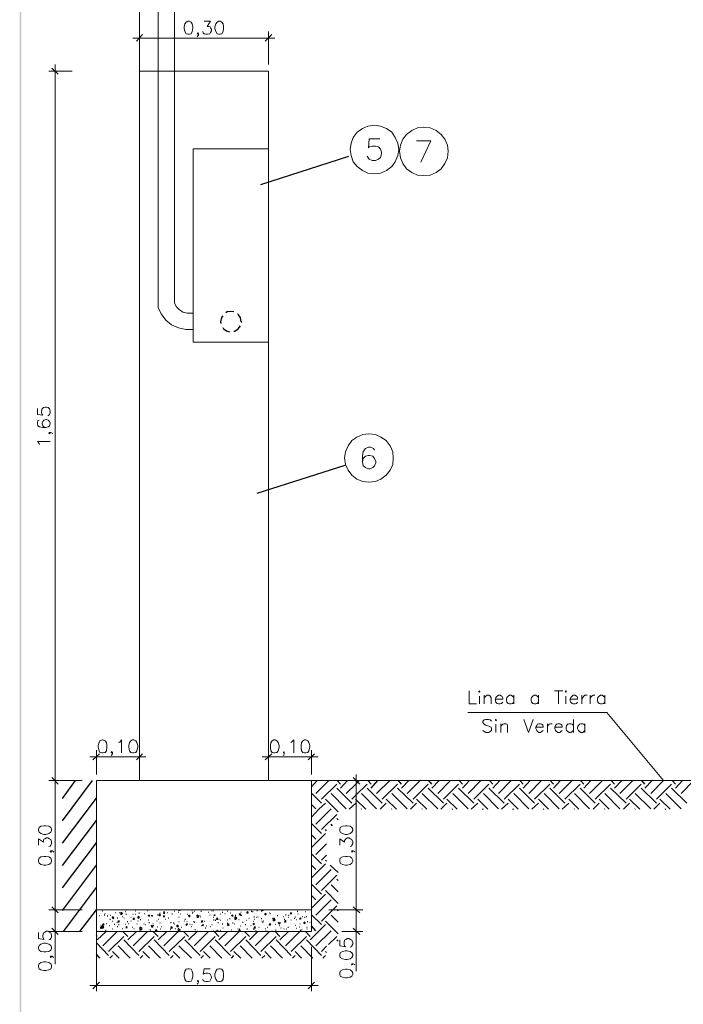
# Model space of a CAD drawing. Header units: millimetres. Extents: x 7 to 203, y 3 to 294.
# Tile 12 of 15: x 7 to 71, y 101 to 198. Entities that reach past the tile are written whole.
import ezdxf

# ---------------------------------------------------------------- set-up
doc = ezdxf.new("R2010")
doc.units = ezdxf.units.MM
doc.layers.add('DGE_CONTORNOS', color=7, linetype='Continuous', lineweight=0)
doc.layers.add('DGE_RELLENO', color=7, linetype='Continuous', lineweight=0)

msp = doc.modelspace()

# ---------------------------------------------------------------- hatches: boundary and pattern name
at = {"layer": 'DGE_RELLENO', "true_color": 0x000000}
for points in [[(6.5617, 3.2456), (6.731, 3.415), (6.5617, 293.9063)], [(6.731, 3.415), (6.5617, 293.9063), (6.731, 293.737)]]:
    msp.add_hatch(color=7, dxfattribs=at).paths.add_polyline_path(points, flags=0)

# ---------------------------------------------------------------- linework, layer by layer
at = {"layer": 'DGE_CONTORNOS', "lineweight": 5}
for points in [[(18.2457, 192.518), (18.2457, 246.366)], [(20.066, 169.4464), (20.066, 223.4214)], [(21.6747, 169.912), (21.6747, 223.4214)], [(22.987, 197.3864), (22.8177, 197.3017), (22.6907, 197.1323), (22.606, 196.836), (22.606, 196.6667), (22.6907, 196.3704), (22.8177, 196.1587), (22.987, 196.1163), (23.114, 196.1163), (23.2833, 196.1587), (23.4103, 196.3704), (23.4527, 196.6667), (23.4527, 196.836), (23.4103, 197.1323), (23.2833, 197.3017), (23.114, 197.3864), (22.987, 197.3864)], [(24.5533, 197.3864), (25.1883, 197.3864), (24.8497, 196.8784), (25.019, 196.8784), (25.146, 196.836), (25.1883, 196.7514), (25.273, 196.582), (25.273, 196.455), (25.1883, 196.2857), (25.1037, 196.1587), (24.892, 196.1163), (24.7227, 196.1163), (24.5533, 196.1587), (24.4687, 196.2434), (24.4263, 196.3704)], [(25.9927, 197.3864), (25.8233, 197.3017), (25.6963, 197.1323), (25.6117, 196.836), (25.6117, 196.6667), (25.6963, 196.3704), (25.8233, 196.1587), (25.9927, 196.1163), (26.1197, 196.1163), (26.289, 196.1587), (26.416, 196.3704), (26.4583, 196.6667), (26.4583, 196.836), (26.416, 197.1323), (26.289, 197.3017), (26.1197, 197.3864), (25.9927, 197.3864)], [(18.542, 196.074), (17.9493, 195.439)], [(18.2457, 193.153), (18.2457, 196.3704)], [(24.003, 196.1587), (23.9607, 196.2434), (23.876, 196.1587), (23.9607, 196.1163), (24.003, 196.1587), (24.003, 196.0317), (23.9607, 195.947), (23.876, 195.8624)], [(30.5223, 195.439), (31.1573, 196.074)], [(30.861, 193.153), (30.861, 196.3704)], [(17.6107, 195.7354), (31.4537, 195.7354)], [(11.684, 192.518), (9.398, 192.518)], [(10.3293, 192.2217), (9.6943, 192.8144)], [(10.033, 135.1987), (10.033, 193.153)], [(10.033, 193.153), (10.033, 122.6257)], [(18.2457, 123.2607), (18.2457, 192.518), (30.861, 192.518)], [(30.861, 123.2607), (30.861, 192.518)], [(43.561, 184.8557), (43.4763, 185.4907), (43.2223, 186.041), (42.8837, 186.549), (42.3757, 186.93), (41.783, 187.1417), (41.1903, 187.2264), (40.5553, 187.1417), (40.005, 186.93), (39.497, 186.549), (39.116, 186.041), (38.9043, 185.4907), (38.8197, 184.8557), (38.9043, 184.263), (39.116, 183.6704), (39.497, 183.2047), (40.005, 182.8237), (40.5553, 182.5697), (41.1903, 182.485), (41.783, 182.5697), (42.3757, 182.8237), (42.8837, 183.2047), (43.2223, 183.6704), (43.4763, 184.263), (43.561, 184.8557)], [(48.387, 184.6864), (48.3023, 185.279), (48.0483, 185.8717), (47.7097, 186.3374), (47.2017, 186.7184), (46.609, 186.9724), (46.0163, 187.057), (45.3813, 186.9724), (44.831, 186.7184), (44.323, 186.3374), (43.942, 185.8717), (43.7303, 185.279), (43.6457, 184.6864), (43.7303, 184.0514), (43.942, 183.501), (44.323, 182.993), (44.831, 182.612), (45.3813, 182.358), (46.0163, 182.3157), (46.609, 182.358), (47.2017, 182.612), (47.7097, 182.993), (48.0483, 183.501), (48.3023, 184.0514), (48.387, 184.6864)], [(41.6983, 185.914), (40.6823, 185.914), (40.5977, 185.025), (40.6823, 185.1097), (40.9787, 185.1944), (41.275, 185.1944), (41.5713, 185.1097), (41.783, 184.898), (41.8677, 184.6017), (41.8677, 184.4323), (41.783, 184.0937), (41.5713, 183.9243), (41.275, 183.7974), (40.9787, 183.7974), (40.6823, 183.9243), (40.5977, 184.009), (40.4707, 184.2207)], [(45.72, 183.628), (46.6937, 185.7024), (45.2967, 185.7024)], [(23.495, 184.9403), (30.861, 184.9403)], [(30.861, 166.0597), (23.495, 166.0597), (23.495, 184.9403)], [(20.066, 169.4464), (20.3623, 168.8114), (20.828, 168.2187), (21.3783, 167.753), (22.0557, 167.4567), (22.7753, 167.2874), (23.495, 167.2874)], [(21.6747, 169.912), (21.844, 169.531), (22.1403, 169.2347), (22.479, 168.9807), (22.9023, 168.896), (23.495, 168.896)], [(8.2973, 159.5827), (8.2973, 158.99), (8.8053, 158.9477), (8.763, 158.99), (8.6783, 159.1594), (8.6783, 159.3287), (8.763, 159.5404), (8.89, 159.6674), (9.0593, 159.7097), (9.1863, 159.7097), (9.3557, 159.6674), (9.4827, 159.5404), (9.525, 159.3287), (9.525, 159.1594), (9.4827, 158.99), (9.398, 158.9477), (9.3133, 158.863)], [(8.4667, 158.4397), (8.3397, 158.3974), (8.2973, 158.228), (8.2973, 158.101), (8.3397, 157.8894), (8.509, 157.8047), (8.8053, 157.72), (9.1017, 157.72), (9.3557, 157.8047), (9.4827, 157.8894), (9.525, 158.101), (9.525, 158.1434), (9.4827, 158.3127), (9.3557, 158.4397), (9.1863, 158.5244), (9.1017, 158.5244), (8.9323, 158.4397), (8.8053, 158.3127), (8.763, 158.1434), (8.763, 158.101), (8.8053, 157.8894), (8.9323, 157.8047), (9.1017, 157.72)], [(9.4827, 157.2544), (9.398, 157.1697), (9.4827, 157.1274), (9.525, 157.1697), (9.4827, 157.2544), (9.6097, 157.2544), (9.7367, 157.1697), (9.779, 157.1274)], [(43.0107, 154.7567), (42.9683, 155.3494), (42.7143, 155.942), (42.3333, 156.45), (41.8253, 156.7887), (41.275, 157.0427), (40.64, 157.1274), (40.0473, 157.0427), (39.4547, 156.7887), (38.989, 156.45), (38.608, 155.942), (38.354, 155.3494), (38.2693, 154.7567), (38.354, 154.1217), (38.608, 153.5714), (38.989, 153.0634), (39.4547, 152.6824), (40.0473, 152.4707), (40.64, 152.386), (41.275, 152.4707), (41.8253, 152.6824), (42.3333, 153.0634), (42.7143, 153.5714), (42.9683, 154.1217), (43.0107, 154.7567)], [(8.509, 156.069), (8.4667, 156.1537), (8.2973, 156.3654), (9.525, 156.3654)], [(41.1903, 155.5187), (41.1057, 155.688), (40.8093, 155.815), (40.5977, 155.815), (40.3013, 155.688), (40.0897, 155.3917), (40.005, 154.926), (40.005, 154.418), (40.0897, 153.9947), (40.3013, 153.8254), (40.5977, 153.6984), (40.7247, 153.6984), (41.021, 153.8254), (41.1903, 153.9947), (41.3173, 154.291), (41.3173, 154.418), (41.1903, 154.7144), (41.021, 154.926), (40.7247, 155.0107), (40.5977, 155.0107), (40.3013, 154.926), (40.0897, 154.7144), (40.005, 154.418)], [(50.292, 129.907), (63.881, 129.907), (69.3843, 123.2607)], [(14.605, 127.24), (14.3933, 127.1554), (14.3087, 126.986), (14.224, 126.6897), (14.224, 126.5204), (14.3087, 126.1817), (14.3933, 126.0124), (14.605, 125.97), (14.6897, 125.97), (14.9013, 126.0124), (15.0283, 126.1817), (15.0707, 126.5204), (15.0707, 126.6897), (15.0283, 126.986), (14.9013, 127.1554), (14.6897, 127.24), (14.605, 127.24)], [(16.2137, 126.986), (16.3407, 127.0284), (16.51, 127.24), (16.51, 125.97)], [(17.5683, 127.24), (17.399, 127.1554), (17.272, 126.986), (17.2297, 126.6897), (17.2297, 126.5204), (17.272, 126.1817), (17.399, 126.0124), (17.5683, 125.97), (17.6953, 125.97), (17.907, 126.0124), (17.9917, 126.1817), (18.0763, 126.5204), (18.0763, 126.6897), (17.9917, 126.986), (17.907, 127.1554), (17.6953, 127.24), (17.5683, 127.24)], [(31.369, 127.24), (31.1997, 127.1554), (31.0727, 126.986), (31.0303, 126.6897), (31.0303, 126.5204), (31.0727, 126.1817), (31.1997, 126.0124), (31.369, 125.97), (31.496, 125.97), (31.6653, 126.0124), (31.7923, 126.1817), (31.877, 126.5204), (31.877, 126.6897), (31.7923, 126.986), (31.6653, 127.1554), (31.496, 127.24), (31.369, 127.24)], [(33.02, 126.986), (33.1047, 127.0284), (33.3163, 127.24), (33.3163, 125.97)], [(34.3747, 127.24), (34.2053, 127.1554), (34.0783, 126.986), (34.036, 126.6897), (34.036, 126.5204), (34.0783, 126.1817), (34.2053, 126.0124), (34.3747, 125.97), (34.5017, 125.97), (34.671, 126.0124), (34.798, 126.1817), (34.8827, 126.5204), (34.8827, 126.6897), (34.798, 126.986), (34.671, 127.1554), (34.5017, 127.24), (34.3747, 127.24)], [(14.0547, 123.8534), (14.0547, 126.224)], [(15.621, 126.0124), (15.5363, 126.097), (15.494, 126.0124), (15.5363, 125.97), (15.621, 126.0124), (15.621, 125.8854), (15.5363, 125.7584), (15.494, 125.716)], [(18.2457, 123.8534), (18.2457, 126.224)], [(30.861, 123.8534), (30.861, 126.224)], [(32.385, 126.0124), (32.3427, 126.097), (32.3003, 126.0124), (32.3427, 125.97), (32.385, 126.0124), (32.385, 125.8854), (32.3427, 125.7584), (32.3003, 125.716)], [(35.052, 123.8534), (35.052, 126.224)], [(13.4197, 125.589), (18.8807, 125.589)], [(14.351, 125.8854), (13.716, 125.2927)], [(17.9493, 125.2927), (18.542, 125.8854)], [(35.687, 125.589), (30.226, 125.589)], [(31.1573, 125.8854), (30.5223, 125.2927)], [(34.7133, 125.2927), (35.3483, 125.8854)], [(12.6577, 123.2607), (9.398, 123.2607)], [(12.6577, 123.2607), (9.398, 123.2607)], [(9.6943, 123.557), (10.3293, 122.922)], [(10.3293, 122.922), (9.6943, 123.557)], [(10.033, 123.8534), (10.033, 110.0104)], [(14.0547, 123.2607), (35.052, 123.2607), (35.052, 108.5287)], [(14.0547, 108.5287), (14.0547, 123.2607)], [(18.2457, 123.2607), (30.861, 123.2607)], [(35.052, 123.2607), (135.7207, 123.2607)], [(36.7453, 123.2607), (40.0473, 123.2607)], [(39.751, 122.922), (39.116, 123.557)], [(39.4123, 110.0104), (39.4123, 123.8534)], [(8.382, 118.3924), (8.4667, 118.223), (8.636, 118.096), (8.9323, 118.0114), (9.1017, 118.0114), (9.398, 118.096), (9.6097, 118.223), (9.652, 118.3924), (9.652, 118.5194), (9.6097, 118.6887), (9.398, 118.8157), (9.1017, 118.858), (8.9323, 118.858), (8.636, 118.8157), (8.4667, 118.6887), (8.382, 118.5194), (8.382, 118.3924)], [(37.8037, 118.3924), (37.846, 118.223), (38.0577, 118.096), (38.354, 118.0114), (38.5233, 118.0114), (38.8197, 118.096), (38.989, 118.223), (39.0737, 118.3924), (39.0737, 118.5194), (38.989, 118.6887), (38.8197, 118.8157), (38.5233, 118.858), (38.354, 118.858), (38.0577, 118.8157), (37.846, 118.6887), (37.8037, 118.5194), (37.8037, 118.3924)], [(8.382, 116.953), (8.382, 117.588), (8.89, 117.2494), (8.89, 117.4187), (8.9323, 117.5457), (9.017, 117.588), (9.1863, 117.6727), (9.3133, 117.6727), (9.4827, 117.588), (9.6097, 117.5034), (9.652, 117.2917), (9.652, 117.1224), (9.6097, 116.953), (9.525, 116.8684), (9.398, 116.826)], [(37.8037, 116.953), (37.8037, 117.588), (38.2693, 117.2494), (38.2693, 117.4187), (38.354, 117.5457), (38.3963, 117.588), (38.5657, 117.6727), (38.6927, 117.6727), (38.862, 117.588), (38.989, 117.5034), (39.0737, 117.2917), (39.0737, 117.1224), (38.989, 116.953), (38.9467, 116.8684), (38.8197, 116.826)], [(9.6097, 116.4027), (9.525, 116.3604), (9.6097, 116.2757), (9.652, 116.3604), (9.6097, 116.4027), (9.7367, 116.4027), (9.8213, 116.3604), (9.906, 116.2757)], [(38.989, 116.4027), (38.9467, 116.3604), (38.989, 116.2757), (39.0737, 116.3604), (38.989, 116.4027), (39.116, 116.4027), (39.243, 116.3604), (39.2853, 116.2757)], [(8.382, 115.3867), (8.4667, 115.2173), (8.636, 115.0903), (8.9323, 115.0057), (9.1017, 115.0057), (9.398, 115.0903), (9.6097, 115.2173), (9.652, 115.3867), (9.652, 115.5137), (9.6097, 115.683), (9.398, 115.81), (9.1017, 115.8524), (8.9323, 115.8524), (8.636, 115.81), (8.4667, 115.683), (8.382, 115.5137), (8.382, 115.3867)], [(37.8037, 115.3867), (37.846, 115.2173), (38.0577, 115.0903), (38.354, 115.0057), (38.5233, 115.0057), (38.8197, 115.0903), (38.989, 115.2173), (39.0737, 115.3867), (39.0737, 115.5137), (38.989, 115.683), (38.8197, 115.81), (38.5233, 115.8524), (38.354, 115.8524), (38.0577, 115.81), (37.846, 115.683), (37.8037, 115.5137), (37.8037, 115.3867)], [(12.6577, 110.6454), (9.398, 110.6454)], [(12.6577, 110.6454), (9.398, 110.6454)], [(9.6943, 110.9417), (10.3293, 110.349)], [(10.3293, 110.349), (9.6943, 110.9417)], [(10.033, 111.2804), (10.033, 105.3537)], [(14.0547, 110.6454), (35.052, 110.6454)], [(36.7453, 110.6454), (40.0473, 110.6454)], [(38.0153, 110.6454), (40.0473, 110.6454)], [(39.116, 110.9417), (39.751, 110.349)], [(39.751, 110.349), (39.116, 110.9417)], [(39.4123, 110.6454), (39.4123, 107.936)], [(9.6943, 108.8673), (10.3293, 108.2324)], [(39.116, 108.8673), (39.751, 108.2324)], [(8.382, 108.444), (8.382, 107.8514), (8.9323, 107.7667), (8.89, 107.8514), (8.8053, 108.0207), (8.8053, 108.19), (8.89, 108.4017), (9.017, 108.4864), (9.1863, 108.571), (9.3133, 108.571), (9.4827, 108.4864), (9.6097, 108.4017), (9.652, 108.19), (9.652, 108.0207), (9.6097, 107.8514), (9.525, 107.7667), (9.398, 107.7243)], [(12.6577, 108.5287), (9.398, 108.5287)], [(14.0547, 108.5287), (35.052, 108.5287)], [(14.0547, 105.9464), (14.0547, 108.5287)], [(37.8037, 107.7243), (37.8037, 107.1317), (38.354, 107.047), (38.2693, 107.1317), (38.227, 107.301), (38.227, 107.4704), (38.2693, 107.682), (38.3963, 107.7667), (38.5657, 107.8514), (38.6927, 107.8514), (38.862, 107.7667), (38.989, 107.682), (39.0737, 107.4704), (39.0737, 107.301), (38.989, 107.1317), (38.9467, 107.047), (38.8197, 107.0047)], [(38.0153, 108.5287), (40.0473, 108.5287)], [(39.4123, 108.5287), (39.4123, 104.6764)], [(8.382, 106.8777), (8.4667, 106.7083), (8.636, 106.5813), (8.9323, 106.539), (9.1017, 106.539), (9.398, 106.5813), (9.6097, 106.7083), (9.652, 106.8777), (9.652, 107.0047), (9.6097, 107.174), (9.398, 107.301), (9.1017, 107.3857), (8.9323, 107.3857), (8.636, 107.301), (8.4667, 107.174), (8.382, 107.0047), (8.382, 106.8777)], [(14.0547, 107.047), (14.0547, 102.729)], [(35.052, 107.047), (35.052, 102.729)], [(9.6097, 106.1157), (9.525, 106.031), (9.6097, 105.9887), (9.652, 106.031), (9.6097, 106.1157), (9.7367, 106.1157), (9.8213, 106.031), (9.906, 105.9887)], [(37.8037, 106.158), (37.846, 105.9887), (38.0577, 105.8617), (38.354, 105.8194), (38.5233, 105.8194), (38.8197, 105.8617), (38.989, 105.9887), (39.0737, 106.158), (39.0737, 106.285), (38.989, 106.4544), (38.8197, 106.5813), (38.5233, 106.666), (38.354, 106.666), (38.0577, 106.5813), (37.846, 106.4544), (37.8037, 106.285), (37.8037, 106.158)], [(8.382, 105.0997), (8.4667, 104.888), (8.636, 104.8034), (8.9323, 104.7187), (9.1017, 104.7187), (9.398, 104.8034), (9.6097, 104.888), (9.652, 105.0997), (9.652, 105.2267), (9.6097, 105.396), (9.398, 105.523), (9.1017, 105.5653), (8.9323, 105.5653), (8.636, 105.523), (8.4667, 105.396), (8.382, 105.2267), (8.382, 105.0997)], [(22.987, 104.888), (22.8177, 104.8457), (22.6907, 104.6764), (22.606, 104.38), (22.606, 104.1684), (22.6907, 103.872), (22.8177, 103.7027), (22.987, 103.6604), (23.114, 103.6604), (23.2833, 103.7027), (23.4103, 103.872), (23.4527, 104.1684), (23.4527, 104.38), (23.4103, 104.6764), (23.2833, 104.8457), (23.114, 104.888), (22.987, 104.888)], [(25.146, 104.888), (24.5533, 104.888), (24.4687, 104.38), (24.5533, 104.4224), (24.7227, 104.4647), (24.892, 104.4647), (25.1037, 104.4224), (25.1883, 104.2954), (25.273, 104.126), (25.273, 103.999), (25.1883, 103.8297), (25.1037, 103.7027), (24.892, 103.6604), (24.7227, 103.6604), (24.5533, 103.7027), (24.4687, 103.745), (24.4263, 103.872)], [(25.9927, 104.888), (25.8233, 104.8457), (25.6963, 104.6764), (25.6117, 104.38), (25.6117, 104.1684), (25.6963, 103.872), (25.8233, 103.7027), (25.9927, 103.6604), (26.1197, 103.6604), (26.289, 103.7027), (26.416, 103.872), (26.4583, 104.1684), (26.4583, 104.38), (26.416, 104.6764), (26.289, 104.8457), (26.1197, 104.888), (25.9927, 104.888)], [(37.8037, 104.38), (37.846, 104.1684), (38.0577, 104.0837), (38.354, 103.999), (38.5233, 103.999), (38.8197, 104.0837), (38.989, 104.1684), (39.0737, 104.38), (39.0737, 104.507), (38.989, 104.6764), (38.8197, 104.8034), (38.5233, 104.8457), (38.354, 104.8457), (38.0577, 104.8034), (37.846, 104.6764), (37.8037, 104.507), (37.8037, 104.38)], [(38.989, 105.396), (38.9467, 105.3114), (38.989, 105.269), (39.0737, 105.3114), (38.989, 105.396), (39.116, 105.396), (39.243, 105.3114), (39.2853, 105.269)], [(13.4197, 103.2794), (35.687, 103.2794)], [(14.351, 103.5757), (13.716, 102.9407)], [(24.003, 103.7027), (23.9607, 103.745), (23.876, 103.7027), (23.9607, 103.6604), (24.003, 103.7027), (24.003, 103.5757), (23.9607, 103.4487), (23.876, 103.4063)], [(34.7133, 102.9407), (35.3483, 103.5757)]]:
    msp.add_lwpolyline(points, dxfattribs=at)
at = {"layer": 'DGE_CONTORNOS', "lineweight": 30}
for points in [[(38.6503, 184.1784), (30.0567, 181.4267)], [(26.3737, 168.642), (26.2467, 168.4727), (26.162, 168.0494), (26.2043, 167.88)], [(27.4743, 169.023), (27.178, 169.0654), (26.797, 169.023), (26.67, 168.9384)], [(28.194, 168.0494), (28.1093, 168.4727), (27.8977, 168.769), (27.8553, 168.8114)], [(26.3737, 167.499), (26.4583, 167.372), (26.797, 167.118), (27.051, 167.0757)], [(27.4743, 167.118), (27.559, 167.118), (27.8977, 167.372), (28.1093, 167.6684)], [(28.194, 168.0494), (28.2363, 168.0494)], [(38.3117, 154.037), (29.718, 151.2854)], [(10.7527, 121.525), (12.0227, 123.2607)], [(10.7527, 119.3237), (13.6737, 123.2607)], [(35.052, 122.668), (35.6023, 123.2607)], [(35.4753, 121.9907), (36.7453, 123.2607)], [(37.8883, 122.922), (37.5497, 123.2607)], [(37.8883, 122.541), (38.5657, 123.2607)], [(38.4387, 121.9907), (39.4123, 122.9644), (39.7087, 123.2607)], [(40.8517, 122.922), (40.5553, 123.2607)], [(40.8517, 122.541), (41.529, 123.2607)], [(41.402, 121.9907), (42.672, 123.2607)], [(43.815, 122.922), (43.5187, 123.2607)], [(43.815, 122.541), (44.5347, 123.2607)], [(44.3653, 121.9907), (45.6353, 123.2607)], [(46.7783, 122.922), (46.482, 123.2607)], [(46.7783, 122.541), (47.498, 123.2607)], [(47.371, 121.9907), (48.5987, 123.2607)], [(49.784, 122.922), (49.4453, 123.2607)], [(49.784, 122.541), (50.4613, 123.2607)], [(50.3343, 121.9907), (51.562, 123.2607)], [(52.7473, 122.922), (52.4087, 123.2607)], [(52.7473, 122.541), (53.4247, 123.2607)], [(53.2977, 121.9907), (54.5253, 123.2607)], [(55.7107, 122.922), (55.372, 123.2607)], [(55.7107, 122.541), (56.388, 123.2607)], [(56.261, 121.9907), (57.4887, 123.2607)], [(58.674, 122.922), (58.3353, 123.2607)], [(58.674, 122.541), (59.3513, 123.2607)], [(59.2243, 121.9907), (60.4943, 123.2607)], [(61.6373, 122.922), (61.2987, 123.2607)], [(61.6373, 122.541), (62.3147, 123.2607)], [(62.1877, 121.9907), (63.4577, 123.2607)], [(64.6007, 122.922), (64.3043, 123.2607)], [(64.6007, 122.541), (65.3203, 123.2607)], [(65.151, 121.9907), (66.421, 123.2607)], [(67.564, 122.922), (67.2677, 123.2607)], [(67.564, 122.541), (68.2837, 123.2607)], [(68.1567, 121.9907), (69.3843, 123.2607)], [(70.5697, 122.922), (70.231, 123.2607)], [(70.5697, 122.541), (71.247, 123.2607)], [(71.12, 121.9907), (72.3477, 123.2607)], [(36.0257, 121.4404), (37.5073, 122.922)], [(38.989, 121.0594), (37.5073, 122.541)], [(38.989, 121.4404), (39.4123, 121.8637), (40.4707, 122.922)], [(41.9523, 121.0594), (40.4707, 122.541)], [(41.9523, 121.4404), (43.434, 122.922)], [(44.958, 121.0594), (43.434, 122.541)], [(44.958, 121.4404), (46.4397, 122.922)], [(47.9213, 121.0594), (46.4397, 122.541)], [(47.9213, 121.4404), (49.403, 122.922)], [(50.8847, 121.0594), (49.403, 122.541)], [(50.8847, 121.4404), (52.3663, 122.922)], [(53.848, 121.0594), (52.3663, 122.541)], [(53.848, 121.4404), (55.3297, 122.922)], [(56.8113, 121.0594), (55.3297, 122.541)], [(56.8113, 121.4404), (58.293, 122.922)], [(59.7747, 121.0594), (58.293, 122.541)], [(59.7747, 121.4404), (61.2563, 122.922)], [(62.738, 121.0594), (61.2563, 122.541)], [(62.738, 121.4404), (64.2197, 122.922)], [(65.7437, 121.0594), (64.2197, 122.541)], [(65.7437, 121.4404), (67.2253, 122.922)], [(68.707, 121.0594), (67.2253, 122.541)], [(68.707, 121.4404), (70.1887, 122.922)], [(71.6703, 121.0594), (70.1887, 122.541)], [(10.7527, 117.1647), (14.0547, 121.5674)], [(36.0257, 121.0594), (35.052, 122.033)], [(37.3803, 120.4667), (36.4067, 121.4404)], [(38.4387, 120.509), (36.957, 121.9907)], [(40.3437, 120.4667), (39.4123, 121.398), (39.37, 121.4404)], [(41.402, 120.509), (39.9203, 121.9907)], [(43.3493, 120.4667), (42.3333, 121.4404)], [(44.3653, 120.509), (42.8837, 121.9907)], [(46.3127, 120.4667), (45.2967, 121.4404)], [(47.371, 120.509), (45.847, 121.9907)], [(49.276, 120.4667), (48.26, 121.4404)], [(50.3343, 120.509), (48.8527, 121.9907)], [(52.2393, 120.4667), (51.2657, 121.4404)], [(53.2977, 120.509), (51.816, 121.9907)], [(55.2027, 120.4667), (54.229, 121.4404)], [(56.261, 120.509), (54.7793, 121.9907)], [(58.166, 120.4667), (57.1923, 121.4404)], [(59.2243, 120.509), (57.7427, 121.9907)], [(61.1293, 120.4667), (60.1557, 121.4404)], [(62.1877, 120.509), (60.706, 121.9907)], [(64.0927, 120.4667), (63.119, 121.4404)], [(65.151, 120.509), (63.6693, 121.9907)], [(67.0983, 120.4667), (66.0823, 121.4404)], [(68.1567, 120.509), (66.6327, 121.9907)], [(70.0617, 120.4667), (69.0457, 121.4404)], [(71.12, 120.509), (69.6383, 121.9907)], [(35.4753, 120.509), (35.052, 120.9324)], [(35.052, 119.7047), (35.7717, 120.4667)], [(35.4753, 119.0274), (36.9147, 120.4667)], [(35.7717, 120.4667), (36.4067, 121.0594)], [(36.9147, 120.4667), (36.957, 120.509)], [(37.6343, 120.2127), (37.3803, 120.4667)], [(38.735, 120.4667), (39.37, 121.0594)], [(39.878, 120.4667), (39.9203, 120.509)], [(41.7407, 120.4667), (42.3333, 121.0594)], [(42.8413, 120.4667), (42.8837, 120.509)], [(44.704, 120.4667), (45.2967, 121.0594)], [(45.8047, 120.4667), (45.847, 120.509)], [(47.6673, 120.4667), (48.26, 121.0594)], [(48.768, 120.4667), (48.8527, 120.509)], [(50.6307, 120.4667), (51.2657, 121.0594)], [(51.7313, 120.4667), (51.816, 120.509)], [(53.594, 120.4667), (54.229, 121.0594)], [(54.6947, 120.4667), (54.7793, 120.509)], [(56.5573, 120.4667), (57.1923, 121.0594)], [(57.7003, 120.4667), (57.7427, 120.509)], [(59.5207, 120.4667), (60.1557, 121.0594)], [(60.6637, 120.4667), (60.706, 120.509)], [(62.5263, 120.4667), (63.119, 121.0594)], [(63.627, 120.4667), (63.6693, 120.509)], [(65.4897, 120.4667), (66.0823, 121.0594)], [(66.5903, 120.4667), (66.6327, 120.509)], [(68.453, 120.4667), (69.0457, 121.0594)], [(69.5537, 120.4667), (69.6383, 120.509)], [(10.7527, 114.9634), (14.0547, 119.366)], [(36.0257, 118.477), (37.5073, 119.9587)], [(37.6343, 119.4507), (37.5073, 119.5777)], [(36.0257, 118.096), (35.052, 119.0697)], [(36.4913, 118.35), (36.4067, 118.477)], [(37.084, 118.858), (36.957, 119.0274)], [(35.052, 116.7414), (36.4067, 118.096)], [(35.4753, 117.5457), (35.052, 117.969)], [(10.7527, 112.8044), (14.0547, 117.207)], [(35.4753, 116.064), (36.4913, 117.08)], [(36.0257, 115.1327), (35.052, 116.1063)], [(36.0257, 115.5137), (36.4913, 115.9794)], [(36.4913, 115.3867), (36.4067, 115.5137)], [(10.7527, 110.603), (14.0547, 115.0057)], [(35.052, 113.778), (36.4067, 115.1327)], [(35.4753, 114.5824), (35.052, 115.0057)], [(35.4753, 113.1007), (36.957, 114.5824)], [(37.6343, 114.286), (36.8723, 115.0057)], [(36.0257, 112.5504), (37.5073, 114.032)], [(37.6343, 113.524), (37.5073, 113.651)], [(10.8373, 108.5287), (14.0547, 112.8467)], [(36.0257, 112.1694), (35.052, 113.143)], [(37.6343, 111.2804), (36.4067, 112.5504)], [(37.6343, 112.4234), (36.957, 113.1007)], [(35.052, 110.8147), (36.4067, 112.1694)], [(35.4753, 111.619), (35.052, 112.0423)], [(35.4753, 110.1374), (36.957, 111.619)], [(12.446, 108.5287), (14.0547, 110.6454)], [(14.0547, 110.6454), (14.097, 110.6454)], [(14.097, 110.6454), (14.0547, 110.6454)], [(14.6473, 110.5607), (14.6897, 110.5607)], [(16.9333, 110.6454), (16.9757, 110.6454)], [(17.8647, 110.5607), (17.907, 110.5607)], [(19.0077, 110.603), (19.05, 110.603)], [(22.098, 110.603), (22.098, 110.6454)], [(22.098, 110.603), (22.225, 110.6454)], [(22.225, 110.6454), (22.2673, 110.6454)], [(23.368, 110.603), (23.4103, 110.603)], [(25.3153, 110.5607), (25.3577, 110.5607)], [(25.4423, 110.603), (25.4847, 110.603)], [(29.718, 110.603), (29.7603, 110.603)], [(30.1413, 110.5607), (30.1837, 110.5607)], [(30.226, 110.603), (30.226, 110.6454)], [(30.226, 110.603), (30.353, 110.6454)], [(30.353, 110.6454), (30.3953, 110.6454)], [(36.0257, 109.5447), (37.5073, 111.0264)], [(37.6343, 110.5607), (37.5073, 110.6877)], [(14.3087, 110.095), (14.351, 110.095)], [(14.8167, 110.1797), (14.859, 110.1797)], [(14.859, 110.3067), (14.9013, 110.3067)], [(15.113, 110.0527), (15.1553, 110.0527)], [(15.367, 109.7563), (15.4093, 109.7563)], [(15.4093, 110.1374), (15.4517, 110.1374)], [(15.6633, 109.7987), (15.621, 109.968)], [(15.748, 109.8833), (15.621, 109.968)], [(15.6633, 109.7987), (15.748, 109.8833)], [(15.875, 110.3914), (15.9173, 110.3914)], [(16.0867, 109.8833), (16.129, 109.8833)], [(16.1713, 109.46), (16.2137, 109.587)], [(16.2983, 109.5024), (16.2137, 109.587)], [(16.256, 110.3914), (16.2983, 110.3914)], [(16.4677, 110.1797), (16.4677, 110.4337)], [(16.5947, 110.3067), (16.4677, 110.4337)], [(16.4677, 110.1797), (16.5947, 110.3067)], [(16.5947, 110.0104), (16.637, 110.0104)], [(16.7217, 109.8833), (16.764, 109.8833)], [(16.8487, 110.476), (16.891, 110.476)], [(16.9333, 110.222), (16.9757, 110.222)], [(17.399, 109.9257), (17.4413, 109.9257)], [(17.399, 109.587), (17.4413, 109.587)], [(17.6107, 110.222), (17.653, 110.222)], [(17.653, 109.7563), (17.6953, 109.8833)], [(17.653, 109.7563), (17.78, 109.7563)], [(17.78, 109.7563), (17.6953, 109.8833)], [(17.8647, 110.222), (17.907, 110.222)], [(18.0763, 109.587), (18.1187, 109.587)], [(18.1187, 109.841), (18.1187, 110.0104)], [(18.2457, 109.9257), (18.1187, 110.0104)], [(18.1187, 109.841), (18.2457, 109.9257)], [(18.2033, 110.349), (18.2457, 110.349)], [(18.3303, 109.714), (18.3727, 109.714)], [(18.7113, 110.3067), (18.7537, 110.3067)], [(19.0923, 109.6717), (19.1347, 109.6717)], [(19.1347, 110.0527), (19.177, 110.1797)], [(19.1347, 110.0527), (19.2617, 110.0527)], [(19.2617, 110.0527), (19.177, 110.1797)], [(19.3887, 110.095), (19.431, 110.095)], [(19.4733, 110.095), (19.5157, 110.095)], [(19.5157, 110.0527), (19.558, 110.0527)], [(19.939, 109.587), (19.9813, 109.587)], [(20.0237, 110.1797), (20.066, 110.1797)], [(20.066, 109.7563), (20.1083, 109.7563)], [(20.193, 110.0527), (20.193, 110.2644)], [(20.32, 110.1374), (20.193, 110.2644)], [(20.193, 110.0527), (20.32, 110.1374)], [(20.2353, 110.349), (20.2777, 110.349)], [(20.6163, 110.3067), (20.6587, 110.476)], [(20.6163, 110.3914), (20.6587, 110.3914)], [(20.6163, 110.3067), (20.7433, 110.349)], [(20.6163, 109.9257), (20.6163, 110.095)], [(20.701, 110.0104), (20.6163, 110.095)], [(20.6163, 109.9257), (20.701, 110.0104)], [(20.7433, 110.349), (20.6587, 110.476)], [(20.7857, 109.7563), (20.828, 109.7563)], [(20.955, 110.3914), (20.9973, 110.3914)], [(21.082, 109.8833), (21.1243, 109.8833)], [(21.082, 109.841), (21.1243, 109.841)], [(21.4207, 110.2644), (21.463, 110.2644)], [(21.6323, 110.5184), (21.6747, 110.5184)], [(22.0133, 110.4337), (22.0557, 110.4337)], [(22.098, 109.9257), (22.1403, 109.9257)], [(22.225, 110.2644), (22.2673, 110.2644)], [(22.606, 109.587), (22.6483, 109.587)], [(22.6907, 109.7563), (22.733, 109.7563)], [(22.9023, 110.222), (22.9447, 110.222)], [(23.114, 109.968), (23.0717, 110.1374)], [(23.1987, 110.0527), (23.0717, 110.1374)], [(23.114, 109.968), (23.1987, 110.0527)], [(23.114, 110.0104), (23.1563, 110.0104)], [(23.4103, 110.349), (23.4527, 110.349)], [(23.4527, 110.4337), (23.495, 110.4337)], [(23.5797, 110.5184), (23.622, 110.5184)], [(23.8337, 110.095), (23.876, 110.095)], [(23.9183, 109.8833), (23.876, 110.1374)], [(24.0453, 110.0104), (23.876, 110.1374)], [(23.9183, 109.8833), (24.0453, 110.0104)], [(24.13, 110.095), (24.1723, 110.095)], [(24.2147, 109.968), (24.257, 109.968)], [(24.257, 110.5184), (24.2993, 110.5184)], [(24.2993, 109.46), (24.3417, 109.587)], [(24.2993, 109.587), (24.3417, 109.587)], [(24.4263, 109.5024), (24.3417, 109.587)], [(24.9767, 110.4337), (25.019, 110.4337)], [(25.1037, 110.1797), (25.146, 110.1797)], [(25.4423, 109.9257), (25.4847, 109.9257)], [(25.4847, 109.6717), (25.527, 109.6717)], [(25.5693, 110.0527), (25.5693, 110.1797)], [(25.654, 110.1374), (25.5693, 110.1797)], [(25.5693, 110.0527), (25.654, 110.1374)], [(25.654, 109.6294), (25.6963, 109.6294)], [(25.781, 109.7563), (25.8233, 109.8833)], [(25.781, 109.7563), (25.908, 109.7563)], [(25.908, 109.7563), (25.8233, 109.8833)], [(25.9927, 109.7563), (26.035, 109.7563)], [(26.1197, 110.2644), (26.162, 110.2644)], [(26.162, 109.6294), (26.2043, 109.6294)], [(26.3313, 110.4337), (26.3737, 110.4337)], [(26.5853, 110.3067), (26.6277, 110.3067)], [(26.8393, 110.5184), (26.8817, 110.5184)], [(26.8393, 109.6717), (26.8817, 109.6717)], [(27.051, 109.7987), (27.0933, 109.7987)], [(27.1357, 110.349), (27.178, 110.349)], [(27.2627, 110.0527), (27.305, 110.1797)], [(27.2627, 110.0527), (27.3897, 110.0527)], [(27.3897, 110.0527), (27.305, 110.1797)], [(27.6013, 110.1374), (27.6437, 110.1374)], [(27.6013, 109.714), (27.6013, 109.968)], [(27.7707, 109.841), (27.6013, 109.968)], [(27.6013, 109.714), (27.7707, 109.841)], [(27.6437, 109.7987), (27.686, 109.7987)], [(27.94, 109.714), (27.9823, 109.714)], [(28.067, 110.095), (28.0247, 110.2644)], [(28.1517, 110.1797), (28.0247, 110.2644)], [(28.067, 110.095), (28.1517, 110.1797)], [(28.1517, 110.4337), (28.194, 110.4337)], [(28.194, 110.1374), (28.2363, 110.1374)], [(28.6597, 109.6294), (28.702, 109.6294)], [(28.7443, 110.349), (28.829, 110.476)], [(28.7443, 110.349), (28.8713, 110.349)], [(28.8713, 110.349), (28.829, 110.476)], [(28.9137, 109.841), (28.956, 109.841)], [(29.1677, 110.5184), (29.21, 110.5184)], [(29.2947, 110.476), (29.337, 110.476)], [(29.4217, 109.968), (29.464, 109.968)], [(29.464, 109.7563), (29.5063, 109.7563)], [(29.6757, 109.9257), (29.718, 109.9257)], [(29.8027, 109.968), (29.845, 109.968)], [(30.1413, 109.7987), (30.1837, 109.7987)], [(30.353, 109.587), (30.3953, 109.587)], [(30.5223, 110.1797), (30.5223, 110.3067)], [(30.6493, 110.222), (30.5223, 110.3067)], [(30.5223, 110.1797), (30.6493, 110.222)], [(30.9033, 110.349), (30.9457, 110.349)], [(31.0303, 110.3067), (31.0727, 110.3067)], [(31.242, 109.841), (31.2843, 109.841)], [(31.3267, 109.587), (31.3267, 109.7987)], [(31.496, 109.6717), (31.3267, 109.7987)], [(31.3267, 109.587), (31.496, 109.6717)], [(31.369, 109.6717), (31.4113, 109.6717)], [(31.4113, 109.841), (31.4537, 109.841)], [(31.7077, 110.095), (31.75, 110.095)], [(32.3003, 110.0104), (32.3427, 110.0104)], [(32.385, 109.7563), (32.4273, 109.7563)], [(32.4273, 109.46), (32.512, 109.6294)], [(32.512, 110.1797), (32.5543, 110.1797)], [(32.5543, 109.5024), (32.512, 109.6294)], [(32.766, 109.9257), (32.8083, 109.9257)], [(32.8083, 110.1374), (32.8507, 110.1374)], [(33.02, 110.222), (33.02, 110.3914)], [(33.1047, 110.3067), (33.02, 110.3914)], [(33.02, 110.222), (33.1047, 110.3067)], [(33.02, 109.6717), (33.0623, 109.6717)], [(33.3587, 109.841), (33.401, 109.841)], [(33.4433, 109.968), (33.4857, 109.968)], [(33.5703, 109.714), (33.6127, 109.714)], [(33.655, 110.5184), (33.6973, 110.5184)], [(33.6973, 110.2644), (33.7397, 110.2644)], [(33.909, 109.7563), (33.9937, 109.8833)], [(33.909, 109.7563), (34.036, 109.7987)], [(34.036, 109.7987), (33.9937, 109.8833)], [(34.1207, 110.0104), (34.163, 110.0104)], [(34.3747, 109.9257), (34.417, 109.9257)], [(34.417, 110.476), (34.4593, 110.476)], [(34.544, 110.0104), (34.5863, 110.0104)], [(36.0257, 109.206), (35.052, 110.1797)], [(37.6343, 109.46), (36.957, 110.1374)], [(14.478, 109.1637), (14.5203, 109.1637)], [(14.478, 108.825), (14.478, 108.9944)], [(14.605, 108.9097), (14.478, 108.9944)], [(14.478, 108.825), (14.605, 108.9097)], [(14.6473, 108.8673), (14.605, 109.079)], [(14.7743, 108.952), (14.605, 109.079)], [(14.6473, 108.8673), (14.7743, 108.952)], [(14.6897, 109.1637), (14.732, 109.333)], [(14.6897, 109.1637), (14.8167, 109.206)], [(14.6897, 109.1214), (14.732, 109.1214)], [(14.8167, 109.206), (14.732, 109.333)], [(14.9437, 108.6557), (14.986, 108.6557)], [(15.0283, 109.333), (15.0707, 109.333)], [(15.2823, 109.1214), (15.3247, 109.1214)], [(15.5787, 109.5447), (15.621, 109.5447)], [(15.5787, 108.7827), (15.621, 108.7827)], [(15.7903, 109.2484), (15.8327, 109.2484)], [(16.0443, 109.4177), (16.0867, 109.4177)], [(16.0867, 109.0367), (16.129, 109.0367)], [(16.1713, 109.46), (16.2983, 109.5024)], [(16.2137, 109.206), (16.256, 109.206)], [(16.5523, 108.825), (16.5947, 108.825)], [(16.891, 109.2484), (16.9333, 109.2484)], [(16.9757, 108.8673), (16.9757, 109.0367)], [(17.0603, 108.952), (16.9757, 109.0367)], [(16.9757, 108.8673), (17.0603, 108.952)], [(17.0603, 109.5024), (17.1027, 109.5024)], [(17.1873, 109.333), (17.2297, 109.333)], [(17.5683, 108.952), (17.6107, 108.952)], [(17.6953, 108.825), (17.7377, 108.825)], [(17.9917, 109.2907), (18.034, 109.2907)], [(18.2457, 108.6134), (18.288, 108.6134)], [(18.3303, 108.698), (18.3303, 108.952)], [(18.4997, 108.825), (18.3303, 108.952)], [(18.3303, 108.698), (18.4997, 108.825)], [(18.3727, 108.6557), (18.415, 108.6557)], [(18.669, 109.2907), (18.7113, 109.2907)], [(18.796, 109.206), (18.8383, 109.206)], [(19.177, 109.4177), (19.2193, 109.4177)], [(19.2617, 108.698), (19.304, 108.698)], [(19.304, 108.698), (19.3463, 108.698)], [(19.4733, 108.952), (19.431, 109.1214)], [(19.558, 109.0367), (19.431, 109.1214)], [(19.4733, 108.952), (19.558, 109.0367)], [(19.558, 109.333), (19.6003, 109.333)], [(19.6003, 109.1214), (19.6427, 109.1214)], [(19.8543, 108.6134), (19.8967, 108.7403)], [(19.8543, 108.6134), (19.9813, 108.6134)], [(19.9813, 108.6134), (19.8967, 108.7403)], [(19.9813, 108.9944), (20.0237, 108.9944)], [(20.2353, 109.3754), (20.2777, 109.3754)], [(20.2777, 108.7827), (20.32, 108.7827)], [(20.4047, 109.0367), (20.447, 109.0367)], [(21.2513, 108.7403), (21.2937, 108.7403)], [(21.2937, 109.4177), (21.336, 109.4177)], [(21.2937, 108.8673), (21.336, 108.8673)], [(21.336, 108.8673), (21.3783, 109.0367)], [(21.336, 108.8673), (21.463, 108.9097)], [(21.463, 108.9097), (21.3783, 109.0367)], [(21.5477, 109.3754), (21.59, 109.3754)], [(21.6323, 109.2907), (21.6747, 109.2907)], [(21.7593, 108.825), (21.8017, 108.825)], [(21.9287, 108.9944), (21.9287, 109.1637)], [(22.0557, 109.079), (21.9287, 109.1637)], [(21.9287, 108.9944), (22.0557, 109.079)], [(22.0133, 108.8673), (22.0557, 108.8673)], [(22.0557, 108.5287), (22.0557, 108.7827)], [(22.225, 108.6557), (22.0557, 108.7827)], [(22.0557, 108.5287), (22.225, 108.6557)], [(22.098, 109.5024), (22.1403, 109.5024)], [(22.3097, 108.952), (22.352, 108.952)], [(22.8177, 109.1637), (22.86, 109.333)], [(22.8177, 109.1637), (22.9447, 109.206)], [(22.86, 109.5024), (22.9023, 109.5024)], [(22.9447, 109.206), (22.86, 109.333)], [(23.1563, 109.2484), (23.1987, 109.2484)], [(23.2833, 109.0367), (23.3257, 109.0367)], [(23.368, 109.206), (23.4103, 109.206)], [(23.5373, 109.5024), (23.5797, 109.5024)], [(23.622, 109.46), (23.6643, 109.46)], [(23.6643, 108.7403), (23.7067, 108.7403)], [(24.2993, 109.46), (24.4263, 109.5024)], [(24.2993, 109.1214), (24.3417, 109.1214)], [(24.4263, 109.079), (24.4263, 109.206)], [(24.511, 109.1637), (24.4263, 109.206)], [(24.4263, 109.079), (24.511, 109.1637)], [(24.5957, 109.5447), (24.638, 109.5447)], [(24.6803, 108.9097), (24.7227, 108.9097)], [(24.765, 109.079), (24.8073, 109.079)], [(25.1883, 109.0367), (25.2307, 109.0367)], [(25.3153, 109.206), (25.3577, 109.206)], [(25.4423, 108.6134), (25.4847, 108.6134)], [(25.781, 108.5287), (25.781, 108.6134)], [(25.8657, 108.5287), (25.781, 108.6134)], [(25.8233, 108.6557), (25.8657, 108.6557)], [(25.908, 109.4177), (25.9503, 109.4177)], [(25.9503, 108.6134), (25.9927, 108.6134)], [(26.1197, 108.6557), (26.162, 108.6557)], [(26.3313, 109.2907), (26.3737, 109.2907)], [(26.3737, 108.9097), (26.416, 108.9097)], [(26.797, 109.3754), (26.8393, 109.3754)], [(26.8817, 109.1214), (26.8817, 109.2907)], [(27.0087, 109.206), (26.8817, 109.2907)], [(26.8817, 109.1214), (27.0087, 109.206)], [(27.2203, 108.698), (27.2627, 108.698)], [(27.3473, 109.3754), (27.3897, 109.3754)], [(27.5167, 109.2907), (27.559, 109.2907)], [(27.8553, 108.7827), (27.8977, 108.7827)], [(27.9823, 108.7827), (28.0247, 108.7827)], [(27.9823, 108.6134), (28.0247, 108.7403)], [(27.9823, 108.6134), (28.1093, 108.6134)], [(28.1093, 108.6134), (28.0247, 108.7403)], [(28.067, 109.079), (28.1093, 109.079)], [(28.321, 109.46), (28.3633, 109.46)], [(28.575, 109.206), (28.6173, 109.206)], [(28.7443, 108.7827), (28.7867, 108.7827)], [(29.1253, 109.1214), (29.1677, 109.1214)], [(29.337, 109.5447), (29.3793, 109.5447)], [(29.337, 108.7827), (29.3793, 108.7827)], [(29.3793, 109.206), (29.3793, 109.333)], [(29.464, 109.2907), (29.3793, 109.333)], [(29.3793, 109.206), (29.464, 109.2907)], [(29.4217, 108.7827), (29.464, 108.7827)], [(29.464, 108.9097), (29.5063, 109.0367)], [(29.464, 108.9097), (29.591, 108.9097)], [(29.591, 108.9097), (29.5063, 109.0367)], [(29.591, 108.6134), (29.6333, 108.6134)], [(29.8873, 108.952), (29.9297, 108.952)], [(30.1837, 109.5447), (30.226, 109.5447)], [(30.2683, 109.46), (30.3107, 109.46)], [(30.5223, 108.825), (30.5647, 108.825)], [(30.5647, 108.6134), (30.607, 108.6134)], [(30.734, 108.952), (30.7763, 108.952)], [(30.9457, 109.1637), (30.988, 109.333)], [(30.9457, 109.1637), (31.0727, 109.206)], [(31.0727, 109.206), (30.988, 109.333)], [(31.1573, 108.6134), (31.1997, 108.6134)], [(31.496, 109.2484), (31.5383, 109.2484)], [(31.5383, 108.698), (31.5807, 108.698)], [(31.877, 109.2484), (31.8347, 109.4177)], [(31.9617, 109.333), (31.8347, 109.4177)], [(31.877, 109.2484), (31.9617, 109.333)], [(31.877, 109.2907), (31.9193, 109.2907)], [(31.877, 109.1214), (31.9193, 109.1214)], [(32.004, 109.3754), (32.0463, 109.3754)], [(32.0463, 108.9097), (32.0887, 108.9097)], [(32.3427, 108.7827), (32.385, 108.7827)], [(32.4273, 109.46), (32.5543, 109.5024)], [(32.5543, 108.7827), (32.5967, 108.7827)], [(32.7237, 108.952), (32.766, 108.952)], [(32.766, 108.952), (32.8083, 108.952)], [(33.4857, 109.1637), (33.528, 109.1637)], [(33.5703, 108.8673), (33.6127, 108.8673)], [(33.8243, 108.9944), (33.8667, 108.9944)], [(33.909, 109.2907), (33.9513, 109.2907)], [(33.9513, 108.6557), (33.9937, 108.6557)], [(34.0783, 108.698), (34.1207, 108.698)], [(34.3323, 109.333), (34.3323, 109.46)], [(34.4593, 109.3754), (34.3323, 109.46)], [(34.3323, 109.333), (34.4593, 109.3754)], [(34.5863, 108.952), (34.6287, 108.952)], [(34.5863, 108.7827), (34.6287, 108.7827)], [(34.6287, 109.5024), (34.671, 109.5024)], [(34.8827, 109.46), (34.925, 109.46)], [(34.925, 107.7243), (36.4067, 109.206)], [(35.4753, 108.6134), (35.052, 109.079)], [(35.4753, 107.1317), (36.957, 108.6134)], [(37.6343, 108.317), (36.4067, 109.5447)], [(14.1393, 108.063), (14.0547, 108.1477)], [(14.1393, 107.7243), (14.986, 108.5287)], [(14.6897, 107.1317), (16.0867, 108.5287)], [(15.24, 106.5813), (16.7217, 108.063)], [(17.1027, 108.063), (16.637, 108.5287)], [(18.2033, 106.2004), (16.7217, 107.7243)], [(17.1027, 107.7243), (17.9493, 108.5287)], [(17.653, 107.1317), (19.05, 108.5287)], [(18.2033, 106.5813), (19.685, 108.063)], [(20.066, 108.063), (19.6003, 108.5287)], [(21.1667, 106.2004), (19.685, 107.7243)], [(20.066, 107.7243), (20.9127, 108.5287)], [(20.6163, 107.1317), (22.0133, 108.5287)], [(21.1667, 106.5813), (22.6907, 108.063)], [(23.0293, 108.063), (22.5637, 108.5287)], [(24.1723, 106.2004), (22.6907, 107.7243)], [(23.0293, 107.7243), (23.876, 108.5287)], [(23.5797, 107.1317), (24.9767, 108.5287)], [(23.9183, 108.571), (23.9607, 108.571)], [(24.1723, 106.5813), (25.654, 108.063)], [(25.273, 108.571), (25.3153, 108.571)], [(25.9927, 108.063), (25.527, 108.5287)], [(27.1357, 106.2004), (25.654, 107.7243)], [(25.9927, 107.7243), (26.8393, 108.5287)], [(26.5853, 107.1317), (27.9823, 108.5287)], [(27.1357, 106.5813), (28.6173, 108.063)], [(28.9983, 108.063), (28.4903, 108.5287)], [(30.099, 106.2004), (28.6173, 107.7243)], [(28.9983, 107.7243), (29.8027, 108.5287)], [(29.5487, 108.5287), (29.591, 108.5287)], [(29.5487, 107.1317), (30.9457, 108.5287)], [(30.099, 106.5813), (31.5807, 108.063)], [(31.9617, 108.063), (31.496, 108.5287)], [(33.0623, 106.2004), (31.5807, 107.7243)], [(31.9617, 107.7243), (32.8083, 108.5287)], [(32.512, 107.1317), (33.909, 108.5287)], [(33.0623, 106.5813), (34.544, 108.063)], [(34.925, 108.063), (34.4593, 108.5287)], [(36.0257, 106.2004), (34.544, 107.7243)], [(36.703, 107.2587), (37.5073, 108.063)], [(37.6343, 107.5974), (37.5073, 107.7243)], [(15.24, 106.2004), (14.0547, 107.428)], [(17.3567, 105.9464), (16.1713, 107.1317)], [(20.32, 105.9464), (19.1347, 107.1317)], [(23.3257, 105.9464), (22.098, 107.1317)], [(26.289, 105.9464), (25.1037, 107.1317)], [(29.2523, 105.9464), (28.067, 107.1317)], [(32.2157, 105.9464), (31.0303, 107.1317)], [(35.179, 105.9464), (33.9937, 107.1317)], [(36.0257, 106.5813), (36.4913, 107.0894)], [(14.3933, 105.9464), (14.0547, 106.3274)], [(15.367, 105.9464), (15.621, 106.2004)], [(16.256, 105.9464), (15.621, 106.5813)], [(18.3303, 105.9464), (18.5843, 106.2004)], [(19.2193, 105.9464), (18.5843, 106.5813)], [(21.2937, 105.9464), (21.5477, 106.2004)], [(22.1827, 105.9464), (21.5477, 106.5813)], [(24.257, 105.9464), (24.511, 106.2004)], [(25.146, 105.9464), (24.511, 106.5813)], [(27.2203, 105.9464), (27.4743, 106.2004)], [(28.1517, 105.9464), (27.4743, 106.5813)], [(30.1837, 105.9464), (30.48, 106.2004)], [(31.115, 105.9464), (30.48, 106.5813)], [(33.1893, 105.9464), (33.4433, 106.2004)], [(34.0783, 105.9464), (33.4433, 106.5813)], [(36.1527, 105.9464), (36.4067, 106.2004)], [(36.4913, 106.4967), (36.4067, 106.5813)]]:
    msp.add_lwpolyline(points, dxfattribs=at)
at = {"layer": 'DGE_CONTORNOS', "lineweight": 13}
for points in [[(50.419, 132.0237), (50.419, 130.7537), (51.1387, 130.7537)], [(51.3503, 131.939), (51.435, 132.0237), (51.4773, 131.939), (51.435, 131.8967), (51.3503, 131.939)], [(58.7587, 132.0237), (59.563, 132.0237)], [(59.1397, 132.0237), (59.1397, 130.7537)], [(59.817, 131.939), (59.8593, 132.0237), (59.944, 131.939), (59.8593, 131.8967), (59.817, 131.939)], [(51.435, 131.5157), (51.435, 130.7537)], [(51.9007, 131.6004), (51.9007, 130.7537)], [(51.9007, 131.3464), (52.07, 131.5157), (52.197, 131.6004), (52.3663, 131.6004), (52.4933, 131.5157), (52.578, 131.3464), (52.578, 130.7537)], [(53.0013, 131.2194), (53.721, 131.2194), (53.721, 131.3464), (53.6363, 131.4734), (53.594, 131.5157), (53.467, 131.6004), (53.2977, 131.6004), (53.1707, 131.5157), (53.0437, 131.3887), (53.0013, 131.2194), (53.0013, 131.0924), (53.0437, 130.923), (53.1707, 130.796), (53.2977, 130.7537), (53.467, 130.7537), (53.594, 130.796), (53.721, 130.923)], [(54.7793, 131.3887), (54.6523, 131.5157), (54.5253, 131.6004), (54.356, 131.6004), (54.229, 131.5157), (54.102, 131.3887), (54.0597, 131.2194), (54.0597, 131.0924), (54.102, 130.923), (54.229, 130.796), (54.356, 130.7537), (54.5253, 130.7537), (54.6523, 130.796), (54.7793, 130.923)], [(54.7793, 131.6004), (54.7793, 130.7537)], [(57.1923, 131.3887), (57.0653, 131.5157), (56.9383, 131.6004), (56.769, 131.6004), (56.642, 131.5157), (56.515, 131.3887), (56.4727, 131.2194), (56.4727, 131.0924), (56.515, 130.923), (56.642, 130.796), (56.769, 130.7537), (56.9383, 130.7537), (57.0653, 130.796), (57.1923, 130.923)], [(57.1923, 131.6004), (57.1923, 130.7537)], [(59.8593, 131.5157), (59.8593, 130.7537)], [(60.2827, 131.2194), (61.0023, 131.2194), (61.0023, 131.3464), (60.96, 131.4734), (60.9177, 131.5157), (60.7907, 131.6004), (60.579, 131.6004), (60.4943, 131.5157), (60.3673, 131.3887), (60.2827, 131.2194), (60.2827, 131.0924), (60.3673, 130.923), (60.4943, 130.796), (60.579, 130.7537), (60.7907, 130.7537), (60.9177, 130.796), (61.0023, 130.923)], [(61.4257, 131.6004), (61.4257, 130.7537)], [(61.4257, 131.2194), (61.5103, 131.3887), (61.6373, 131.5157), (61.722, 131.6004), (61.9337, 131.6004)], [(62.23, 131.6004), (62.23, 130.7537)], [(62.23, 131.2194), (62.2723, 131.3887), (62.3993, 131.5157), (62.5263, 131.6004), (62.6957, 131.6004)], [(63.6693, 131.3887), (63.5423, 131.5157), (63.4153, 131.6004), (63.246, 131.6004), (63.119, 131.5157), (62.992, 131.3887), (62.9497, 131.2194), (62.9497, 131.0924), (62.992, 130.923), (63.119, 130.796), (63.246, 130.7537), (63.4153, 130.7537), (63.5423, 130.796), (63.6693, 130.923)], [(63.6693, 131.6004), (63.6693, 130.7537)], [(52.6203, 129.0604), (52.4933, 129.1874), (52.324, 129.2297), (52.07, 129.2297), (51.9007, 129.1874), (51.7737, 129.0604), (51.7737, 128.9334), (51.8583, 128.8064), (51.9007, 128.764), (52.0277, 128.6794), (52.3663, 128.5947), (52.4933, 128.51), (52.578, 128.4677), (52.6203, 128.3407), (52.6203, 128.1714), (52.4933, 128.0444), (52.324, 127.9597), (52.07, 127.9597), (51.9007, 128.0444), (51.7737, 128.1714)], [(53.0013, 129.1874), (53.0437, 129.2297), (53.086, 129.1874), (53.0437, 129.1027), (53.0013, 129.1874)], [(53.5093, 128.8064), (53.5093, 127.9597)], [(53.5093, 128.5947), (53.721, 128.764), (53.8057, 128.8064), (54.0173, 128.8064), (54.1443, 128.764), (54.1867, 128.5947), (54.1867, 127.9597)], [(55.753, 129.2297), (56.2187, 127.9597), (56.6843, 129.2297)], [(56.9383, 128.4677), (57.658, 128.4677), (57.658, 128.5947), (57.6157, 128.6794), (57.531, 128.764), (57.404, 128.8064), (57.2347, 128.8064), (57.1077, 128.764), (57.023, 128.637), (56.9383, 128.4677), (56.9383, 128.3407), (57.023, 128.1714), (57.1077, 128.0444), (57.2347, 127.9597), (57.404, 127.9597), (57.531, 128.0444), (57.658, 128.1714)], [(58.0813, 128.8064), (58.0813, 127.9597)], [(58.0813, 128.4677), (58.1237, 128.637), (58.2507, 128.764), (58.3777, 128.8064), (58.547, 128.8064)], [(58.801, 128.4677), (59.5207, 128.4677), (59.5207, 128.5947), (59.4783, 128.6794), (59.3937, 128.764), (59.2667, 128.8064), (59.0973, 128.8064), (58.9703, 128.764), (58.8433, 128.637), (58.801, 128.4677), (58.801, 128.3407), (58.8433, 128.1714), (58.9703, 128.0444), (59.0973, 127.9597), (59.2667, 127.9597), (59.3937, 128.0444), (59.5207, 128.1714)], [(60.6213, 128.637), (60.4943, 128.764), (60.3673, 128.8064), (60.198, 128.8064), (60.071, 128.764), (59.944, 128.637), (59.9017, 128.4677), (59.9017, 128.3407), (59.944, 128.1714), (60.071, 128.0444), (60.198, 127.9597), (60.3673, 127.9597), (60.4943, 128.0444), (60.6213, 128.1714)], [(60.6213, 129.2297), (60.6213, 127.9597)], [(61.722, 128.637), (61.6373, 128.764), (61.5103, 128.8064), (61.341, 128.8064), (61.214, 128.764), (61.087, 128.637), (61.0023, 128.4677), (61.0023, 128.3407), (61.087, 128.1714), (61.214, 128.0444), (61.341, 127.9597), (61.5103, 127.9597), (61.6373, 128.0444), (61.722, 128.1714)], [(61.722, 128.8064), (61.722, 127.9597)], [(53.0437, 128.764), (53.0437, 127.9597)]]:
    msp.add_lwpolyline(points, dxfattribs=at)

doc.saveas('drawing.dxf')
